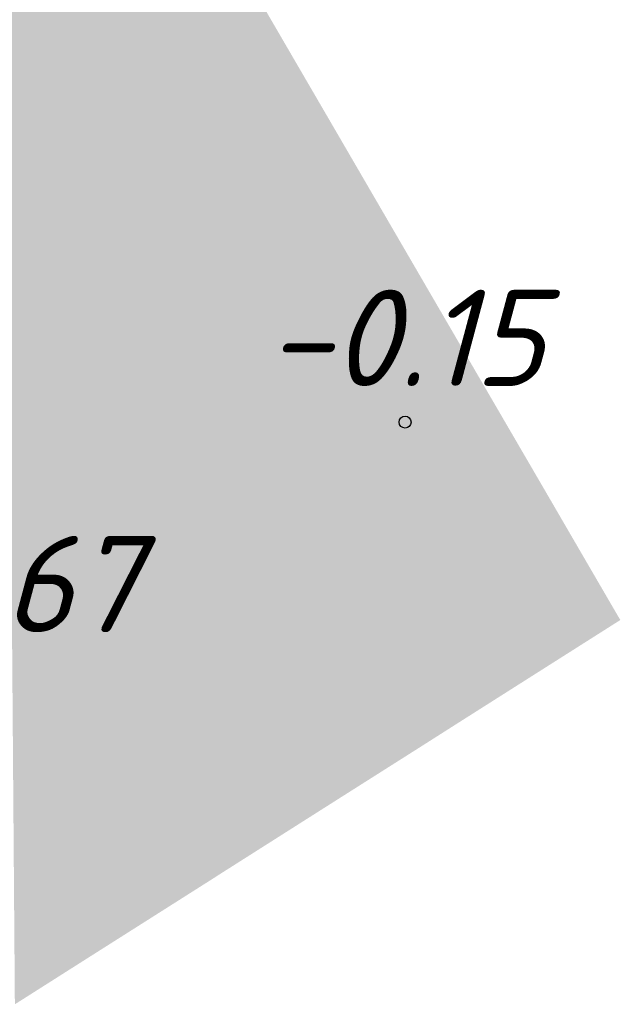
# Model space of a CAD drawing. Header units: metres. Extents: x 30306 to 66711, y 390887 to 402752.
# Tile 6 of 80: x 66272.26 to 66278.5, y 402468.85 to 402479.07. Entities that reach past the tile are written whole.
import ezdxf

# ---------------------------------------------------------------- set-up
doc = ezdxf.new("R2010")
doc.units = ezdxf.units.M
for name, color, linetype in [('GM-C3D-SURFACE-LABELS', 1, 'Continuous'), ('GM-C3D-SURFACE-TIN', 7, 'Continuous'), ('GM-C3D-SURFACE-TIN LABEL', 7, 'Continuous')]:
    doc.layers.add(name, color=color, linetype=linetype)
doc.styles.get("Standard").update_dxf_attribs({"font": 'isocpeur.ttf'})

msp = doc.modelspace()

# ---------------------------------------------------------------- linework, layer by layer
at = {"layer": 'GM-C3D-SURFACE-TIN', "color": 40, "linetype": 'Continuous', "lineweight": -3}
for points in [[(66272.119, 402479.457), (66273.638, 402478.023), (66274.027, 402480.52)], [(66273.638, 402478.023), (66275.518, 402477.959), (66274.027, 402480.52)], [(66271.333, 402479.019), (66273.638, 402478.023), (66272.119, 402479.457)], [(66271.333, 402479.019), (66269.624, 402478.067), (66273.309, 402475.914)], [(66271.333, 402479.019), (66273.518, 402477.252), (66273.638, 402478.023)], [(66271.333, 402479.019), (66273.309, 402475.914), (66273.518, 402477.252)], [(66269.624, 402478.067), (66269.549, 402478.025), (66273.309, 402475.914)], [(66269.549, 402478.025), (66272.173, 402473.479), (66273.309, 402475.914)], [(66273.518, 402477.252), (66275.055, 402476.685), (66273.638, 402478.023)], [(66273.638, 402478.023), (66275.055, 402476.685), (66275.518, 402477.959)], [(66275.055, 402476.685), (66275.285, 402476.467), (66275.518, 402477.959)], [(66275.285, 402476.467), (66277.008, 402475.398), (66275.518, 402477.959)], [(66273.518, 402477.252), (66273.309, 402475.914), (66274.865, 402476.163)], [(66273.518, 402477.252), (66274.865, 402476.163), (66275.055, 402476.685)], [(66274.865, 402476.163), (66275.285, 402476.467), (66275.055, 402476.685)], [(66274.865, 402476.163), (66275.196, 402475.895), (66275.285, 402476.467)], [(66275.196, 402475.895), (66276.814, 402475.023), (66275.285, 402476.467)], [(66275.285, 402476.467), (66276.814, 402475.023), (66277.008, 402475.398)], [(66274.865, 402476.163), (66273.309, 402475.914), (66274.518, 402475.207)], [(66274.865, 402476.163), (66274.518, 402475.207), (66275.196, 402475.895)], [(66273.309, 402475.914), (66272.173, 402473.479), (66272.908, 402473.339)], [(66273.309, 402475.914), (66272.908, 402473.339), (66274.518, 402475.207)], [(66275.196, 402475.895), (66274.518, 402475.207), (66275.041, 402474.902)], [(66275.196, 402475.895), (66275.041, 402474.902), (66276.655, 402474.716)], [(66275.196, 402475.895), (66276.655, 402474.716), (66276.814, 402475.023)], [(66276.814, 402475.023), (66276.932, 402474.912), (66277.008, 402475.398)], [(66276.932, 402474.912), (66277.729, 402474.16), (66277.008, 402475.398)], [(66274.518, 402475.207), (66272.908, 402473.339), (66273.78, 402473.174)], [(66274.518, 402475.207), (66273.78, 402473.174), (66275.041, 402474.902)], [(66276.655, 402474.716), (66276.932, 402474.912), (66276.814, 402475.023)], [(66275.041, 402474.902), (66273.78, 402473.174), (66274.743, 402472.991)], [(66275.041, 402474.902), (66274.743, 402472.991), (66276.354, 402474.135)], [(66276.655, 402474.716), (66275.041, 402474.902), (66276.354, 402474.135)], [(66276.655, 402474.716), (66276.874, 402474.538), (66276.932, 402474.912)], [(66276.874, 402474.538), (66277.729, 402474.16), (66276.932, 402474.912)], [(66276.655, 402474.716), (66276.354, 402474.135), (66276.874, 402474.538)], [(66276.874, 402474.538), (66276.354, 402474.135), (66276.773, 402473.89)], [(66276.874, 402474.538), (66276.773, 402473.89), (66278.072, 402473.57)], [(66276.874, 402474.538), (66278.072, 402473.57), (66277.729, 402474.16)], [(66276.354, 402474.135), (66274.743, 402472.991), (66275.671, 402472.815)], [(66276.354, 402474.135), (66275.671, 402472.815), (66276.773, 402473.89)], [(66276.773, 402473.89), (66275.671, 402472.815), (66276.579, 402472.643)], [(66276.773, 402473.89), (66276.579, 402472.643), (66277.821, 402472.407)], [(66276.773, 402473.89), (66278.459, 402472.905), (66278.072, 402473.57)], [(66276.773, 402473.89), (66277.821, 402472.407), (66278.459, 402472.905)], [(66272.782, 402472.529), (66272.908, 402473.339), (66272.173, 402473.479)], [(66272.782, 402472.529), (66272.173, 402473.479), (66272.179, 402472.644)], [(66272.782, 402472.529), (66273.78, 402473.174), (66272.908, 402473.339)], [(66272.782, 402472.529), (66273.496, 402472.394), (66273.78, 402473.174)], [(66273.931, 402472.311), (66273.78, 402473.174), (66273.496, 402472.394)], [(66274.617, 402472.181), (66274.743, 402472.991), (66273.78, 402473.174)], [(66274.617, 402472.181), (66273.78, 402473.174), (66273.931, 402472.311)], [(66274.617, 402472.181), (66275.671, 402472.815), (66274.743, 402472.991)], [(66278.459, 402472.905), (66277.821, 402472.407), (66278.499, 402472.837)], [(66274.617, 402472.181), (66275.278, 402472.056), (66275.671, 402472.815)], [(66276.192, 402471.882), (66275.671, 402472.815), (66275.278, 402472.056)], [(66276.192, 402471.882), (66276.579, 402472.643), (66275.671, 402472.815)], [(66276.192, 402471.882), (66276.453, 402471.833), (66276.579, 402472.643)], [(66276.809, 402471.765), (66276.579, 402472.643), (66276.453, 402471.833)], [(66276.809, 402471.765), (66277.821, 402472.407), (66276.579, 402472.643)]]:
    msp.add_solid(points, dxfattribs=at)
at = {"layer": 'GM-C3D-SURFACE-TIN', "color": 50, "linetype": 'Continuous', "lineweight": -3}
for points in [[(66272.624, 402471.517), (66272.782, 402472.529), (66272.179, 402472.644)], [(66272.624, 402471.517), (66272.179, 402472.644), (66272.187, 402471.6)], [(66272.624, 402471.517), (66273.496, 402472.394), (66272.782, 402472.529)], [(66272.624, 402471.517), (66273.142, 402471.419), (66273.496, 402472.394)], [(66274.119, 402471.233), (66273.496, 402472.394), (66273.142, 402471.419)], [(66274.119, 402471.233), (66273.931, 402472.311), (66273.496, 402472.394)], [(66274.459, 402471.169), (66274.617, 402472.181), (66273.931, 402472.311)], [(66274.459, 402471.169), (66273.931, 402472.311), (66274.119, 402471.233)], [(66274.459, 402471.169), (66275.278, 402472.056), (66274.617, 402472.181)], [(66274.459, 402471.169), (66274.787, 402471.107), (66275.278, 402472.056)], [(66275.545, 402470.963), (66275.278, 402472.056), (66274.787, 402471.107)], [(66275.545, 402470.963), (66276.192, 402471.882), (66275.278, 402472.056)], [(66275.545, 402470.963), (66276.402, 402471.506), (66276.192, 402471.882)], [(66276.402, 402471.506), (66276.453, 402471.833), (66276.192, 402471.882)], [(66276.402, 402471.506), (66276.809, 402471.765), (66276.453, 402471.833)]]:
    msp.add_solid(points, dxfattribs=at)
at = {"layer": 'GM-C3D-SURFACE-TIN', "color": 60, "linetype": 'Continuous', "lineweight": -3}
for points in [[(66272.466, 402470.505), (66272.624, 402471.517), (66272.187, 402471.6)], [(66272.466, 402470.505), (66272.187, 402471.6), (66272.195, 402470.556)], [(66272.466, 402470.505), (66273.142, 402471.419), (66272.624, 402471.517)], [(66272.466, 402470.505), (66272.788, 402470.444), (66273.142, 402471.419)], [(66274.281, 402470.16), (66273.142, 402471.419), (66272.788, 402470.444)], [(66274.281, 402470.16), (66274.119, 402471.233), (66273.142, 402471.419)], [(66274.305, 402470.176), (66274.459, 402471.169), (66274.119, 402471.233)], [(66274.281, 402470.16), (66274.305, 402470.176), (66274.119, 402471.233)], [(66274.305, 402470.176), (66274.787, 402471.107), (66274.459, 402471.169)], [(66274.305, 402470.176), (66275.545, 402470.963), (66274.787, 402471.107)]]:
    msp.add_solid(points, dxfattribs=at)
at = {"layer": 'GM-C3D-SURFACE-TIN', "color": 70, "linetype": 'Continuous', "lineweight": -3}
for points in [[(66272.308, 402469.492), (66272.466, 402470.505), (66272.195, 402470.556)], [(66272.308, 402469.492), (66272.195, 402470.556), (66272.203, 402469.513)], [(66272.308, 402469.492), (66272.788, 402470.444), (66272.466, 402470.505)], [(66272.308, 402469.492), (66272.434, 402469.469), (66272.788, 402470.444)], [(66273.016, 402469.358), (66272.788, 402470.444), (66272.434, 402469.469)], [(66273.016, 402469.358), (66274.281, 402470.16), (66272.788, 402470.444)]]:
    msp.add_solid(points, dxfattribs=at)
at = {"layer": 'GM-C3D-SURFACE-TIN', "color": 90, "linetype": 'Continuous', "lineweight": -3}
for points in [[(66272.208, 402468.845), (66272.308, 402469.492), (66272.203, 402469.513)], [(66272.208, 402468.845), (66272.434, 402469.469), (66272.308, 402469.492)], [(66272.208, 402468.845), (66273.016, 402469.358), (66272.434, 402469.469)]]:
    msp.add_solid(points, dxfattribs=at)
at = {"layer": 'GM-C3D-SURFACE-TIN LABEL', "color": 6, "linetype": 'Continuous', "lineweight": -3}
msp.add_circle((66276.262, 402474.893, -0.153), 0.0625, dxfattribs=at)

# ---------------------------------------------------------------- texts
at = {"layer": 'GM-C3D-SURFACE-LABELS', "color": 10, "linetype": 'Continuous', "lineweight": -3, "char_height": 1, "attachment_point": 8}
for s, insert in [('{\\fISOCPEUR|b0|i1|c0|p34;-0.15}', (66276.262, 402475.268, -0.153)), ('{\\fISOCPEUR|b0|i1|c0|p34;-0.67}', (66271.965, 402472.711, -0.667))]:
    msp.add_mtext(s, dxfattribs=dict(at, insert=insert))

doc.saveas('drawing.dxf')
